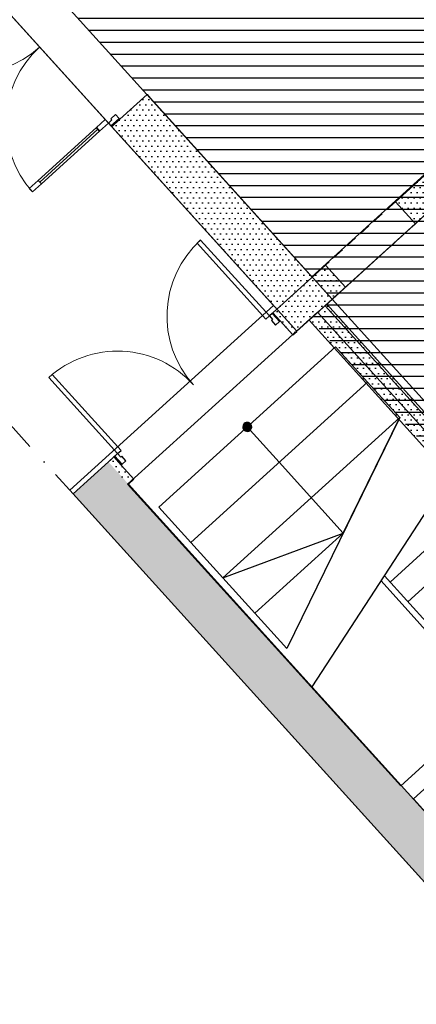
# Model space of a CAD drawing. Header units: millimetres. Extents: x 15275 to 121491, y 18097 to 137945.
# Tile 14 of 57: x 79916 to 83243, y 65772 to 74022. Entities that reach past the tile are written whole.
import ezdxf
from ezdxf.enums import TextEntityAlignment as Align

# ---------------------------------------------------------------- set-up
doc = ezdxf.new("R2010")
doc.units = ezdxf.units.MM
doc.header["$LTSCALE"] = 0.5
doc.header["$MEASUREMENT"] = 0
for name, pattern in [('PLINE', [0]), ('Prikk & stiplet', [1340.555525, 705.555534, -352.777767, 0, -282.222223]), ('Under snittplan', [300, 200, -100])]:
    doc.linetypes.add(name, pattern=pattern)
for name, color, linetype in [('000 2D grafikk', 7, 'Continuous'), ('20-- Bygning_ generelt', 7, 'Continuous'), ('23-- Yttervegger', 7, 'Continuous'), ('23-- Yttervegger (Skravur)', 7, 'Continuous'), ('231- Bærende yttervegger', 7, 'Continuous'), ('231- Bærende yttervegger (Skravur)', 7, 'Continuous'), ('244- Vinduer_ dører_ foldevegger', 7, 'Continuous'), ('25-- Dekker', 7, 'Continuous'), ('253- Oppforet gulv_ påstøp', 7, 'Continuous'), ('281- Innvendige trapper', 7, 'Continuous'), ('71-- Bearbeidet terreng', 7, 'Continuous'), ('862- M___Nettoareal', 7, 'Continuous'), ('862- M___Nettoareal(Polylinje)', 7, 'Continuous'), ('862- M___Nettoareal(Tekst)', 7, 'Continuous')]:
    doc.layers.add(name, color=color, linetype=linetype)
doc.layers.add('234- Vinduer_ dører_ porter', color=7, linetype='Continuous', lineweight=0)
doc.styles.add('GENERATED_STYLE_1', font='arial.ttf')
pattern_1 = [(0, (0, 0), (0, 86.60254), [0, -50]), (0, (25, 43.3), (0, 86.60254), [0, -50])]

# ---------------------------------------------------------------- blocks, each defined once
blk = doc.blocks.new('Trapp_114_7', base_point=(83892, 69063.4))
at = {"layer": '862- M___Nettoareal(Polylinje)', "linetype": 'PLINE', "flags": 128}
blk.add_lwpolyline([(80821.9, 70131), (83112.4, 67603.3), (83873.4, 68293), (84239.7, 67879), (84871.2, 67154), (86299, 69027.1), (86046.8, 69312.1), (85109.8, 68904.1), (84961.6, 68769.8), (82413.2, 71572)], close=True, dxfattribs=at)
at = {"layer": '862- M___Nettoareal(Tekst)', "insert": (83520.4, 69203.4), "char_height": 100, "attachment_point": 1, "rotation": 312.16193, "style": 'GENERATED_STYLE_1'}
blk.add_mtext('\\A1;{\\pql;\\pt0,12050;\\fArial|b0|i0|c0|p0;\\W1.000000;9,7\\fArial|b0|i0|c0|p0;\\W1.000000;\\A1{\\H.66x;\\S^  ;}\\fArial|b0|i0|c0|p0;\\W1.000000; m\\fArial|b0|i0|c0|p0;\\W1.000000;\\A1{\\H.66x;\\S2^  ;}}', dxfattribs=at)
at = {"layer": '862- M___Nettoareal(Tekst)', "style": 'GENERATED_STYLE_1'}
for tag, height, p in [('ROOM_NUMBER', 100, (83887.9, 69513.3)), ('ROOM_NAME', 200, (83771.4, 69385)), ('DUMMY_861', 100, (84034.7, 69374.1)), ('DUMMY_863', 100, (83538.4, 69219.7)), ('DUMMY_862', 200, (84245.5, 68907.1))]:
    blk.add_attdef(tag, text='', height=height, rotation=312.16193, dxfattribs=at).set_placement(p, align=Align.TOP_LEFT)
blk = doc.blocks.new('Lys og Lyd_110 B_22', base_point=(79598.2, 76866))
at = {"layer": '862- M___Nettoareal(Polylinje)', "linetype": 'PLINE', "flags": 128}
blk.add_lwpolyline([(82365.6, 71866.7), (84471.9, 73777.9), (84884.8, 74324.9, -0.029335), (79510.9, 79275.3), (77385.3, 77366.6)], format="xyb", close=True, dxfattribs=at)
at = {"layer": '862- M___Nettoareal(Tekst)', "insert": (79025.4, 77228.3), "char_height": 100, "attachment_point": 1, "rotation": 312.16193, "style": 'GENERATED_STYLE_1'}
blk.add_mtext('\\A1;{\\pql;\\pt0,12050;\\fArial|b0|i0|c0|p0;\\W1.000000;23,1\\fArial|b0|i0|c0|p0;\\W1.000000;\\A1{\\H.66x;\\S^  ;}\\fArial|b0|i0|c0|p0;\\W1.000000; m\\fArial|b0|i0|c0|p0;\\W1.000000;\\A1{\\H.66x;\\S2^  ;}}', dxfattribs=at)
at = {"layer": '862- M___Nettoareal(Tekst)', "style": 'GENERATED_STYLE_1'}
for tag, height, p in [('ROOM_NUMBER', 100, (79392.8, 77538.2)), ('ROOM_NAME', 200, (79276.3, 77409.9)), ('DUMMY_863', 100, (79043.4, 77244.6)), ('DUMMY_861', 100, (79626.5, 77302.9)), ('DUMMY_862', 200, (80153.1, 76487.3))]:
    blk.add_attdef(tag, text='', height=height, rotation=312.16193, dxfattribs=at).set_placement(p, align=Align.TOP_LEFT)
blk = doc.blocks.new('Gang_113_26', base_point=(84231.2, 70708.4))
at = {"layer": '862- M___Nettoareal(Polylinje)', "linetype": 'PLINE', "flags": 128}
blk.add_lwpolyline([(83326.7, 72393.6), (82537.8, 71679.2), (85070.7, 68887.2), (86053.1, 69312.1)], close=True, dxfattribs=at)
at = {"layer": '862- M___Nettoareal(Tekst)', "insert": (83871.5, 70835.3), "char_height": 100, "attachment_point": 1, "rotation": 312.16193, "style": 'GENERATED_STYLE_1'}
blk.add_mtext('\\A1;{\\pql;\\pt0,12050;\\fArial|b0|i0|c0|p0;\\W1.000000;4,1\\fArial|b0|i0|c0|p0;\\W1.000000;\\A1{\\H.66x;\\S^  ;}\\fArial|b0|i0|c0|p0;\\W1.000000; m\\fArial|b0|i0|c0|p0;\\W1.000000;\\A1{\\H.66x;\\S2^  ;}}', dxfattribs=at)
at = {"layer": '862- M___Nettoareal(Tekst)', "style": 'GENERATED_STYLE_1'}
for tag, height, p in [('ROOM_NUMBER', 100, (84239, 71145.2)), ('ROOM_NAME', 200, (84122.5, 71016.8)), ('DUMMY_861', 100, (84385.7, 71006)), ('DUMMY_863', 100, (83889.5, 70851.6)), ('DUMMY_862', 200, (84572.9, 70565.2))]:
    blk.add_attdef(tag, text='', height=height, rotation=312.16193, dxfattribs=at).set_placement(p, align=Align.TOP_LEFT)
blk = doc.blocks.new('Adk fra sal_114A_27', base_point=(84072.4, 67320.6))
at = {"layer": '862- M___Nettoareal(Polylinje)', "linetype": 'PLINE', "flags": 128}
blk.add_lwpolyline([(83219.1, 67492.4), (84259.9, 66343.8), (84784.6, 67032.2), (83867.9, 68079.9)], close=True, dxfattribs=at)
at = {"layer": '862- M___Nettoareal(Tekst)', "insert": (83503, 67679), "char_height": 100, "attachment_point": 1, "rotation": 312.16193, "style": 'GENERATED_STYLE_1'}
blk.add_mtext('\\A1;{\\pql;\\pt0,12050;\\fArial|b0|i0|c0|p0;\\W1.000000;1,3\\fArial|b0|i0|c0|p0;\\W1.000000;\\A1{\\H.66x;\\S^  ;}\\fArial|b0|i0|c0|p0;\\W1.000000; m\\fArial|b0|i0|c0|p0;\\W1.000000;\\A1{\\H.66x;\\S2^  ;}}', dxfattribs=at)
at = {"layer": '862- M___Nettoareal(Tekst)', "style": 'GENERATED_STYLE_1'}
for tag, height, p in [('ROOM_NUMBER', 100, (83870.4, 67988.9)), ('ROOM_NAME', 200, (83754, 67860.6)), ('DUMMY_861', 100, (84078.6, 67781.9)), ('DUMMY_863', 100, (83521, 67695.3)), ('DUMMY_862', 200, (84623.7, 66945.8))]:
    blk.add_attdef(tag, text='', height=height, rotation=312.16193, dxfattribs=at).set_placement(p, align=Align.TOP_LEFT)
blk = doc.blocks.new('Dør metall tofløyet[11]')
at = {"layer": '234- Vinduer_ dører_ porter', "linetype": 'PLINE'}
for centre, start, end in [((82010.5, 71539), 132.16193, 222.16193), ((80737, 70385.8), 42.16193, 132.16193)]:
    blk.add_arc(centre, 859, start, end, dxfattribs=at)
at = {"layer": '244- Vinduer_ dører_ foldevegger', "linetype": 'PLINE'}
for p, q in [((81404.2, 72148.8), (81433.9, 72175.7)), ((81980.8, 71512.1), (81404.2, 72148.8)), ((81433.9, 72175.7), (82010.5, 71539)), ((82010.5, 71539), (81980.8, 71512.1)), ((82033.4, 71559.8), (82010.5, 71539)), ((82010.5, 71539), (82037.3, 71509.3)), ((82033.4, 71559.8), (82040.8, 71566.5)), ((82095.2, 71491.6), (82033.4, 71559.8)), ((82040.8, 71566.5), (82072.7, 71595.3)), ((82040.8, 71566.5), (82072.7, 71595.3)), ((82040.8, 71566.5), (82102.6, 71498.3)), ((82040.8, 71566.5), (82102.6, 71498.3)), ((82040.8, 71566.5), (82102.6, 71498.3)), ((82037.3, 71509.3), (82028.4, 71501.3)), ((82028.4, 71501.3), (82063.3, 71462.7)), ((82063.3, 71462.7), (82095.2, 71491.6)), ((82095.2, 71491.6), (82102.6, 71498.3)), ((82102.6, 71498.3), (82208.7, 71381.2)), ((82102.6, 71498.3), (82208.7, 71381.2)), ((82208.7, 71381.2), (82240.5, 71410)), ((82208.7, 71381.2), (82240.5, 71410)), ((80190.1, 71049.4), (80160.4, 71022.5)), ((80766.6, 70412.6), (80190.1, 71049.4)), ((80160.4, 71022.5), (80737, 70385.8)), ((80737, 70385.8), (80714, 70365)), ((80737, 70385.8), (80766.6, 70412.6)), ((80763.8, 70356.1), (80737, 70385.8)), ((80706.6, 70358.3), (80674.7, 70329.4)), ((80706.6, 70358.3), (80674.7, 70329.4)), ((80714, 70365), (80706.6, 70358.3)), ((80706.6, 70358.3), (80768.4, 70290.1)), ((80706.6, 70358.3), (80768.4, 70290.1)), ((80706.6, 70358.3), (80768.4, 70290.1)), ((80714, 70365), (80775.8, 70296.8)), ((80772.7, 70364.2), (80763.8, 70356.1)), ((80775.8, 70296.8), (80768.4, 70290.1)), ((80768.4, 70290.1), (80874.4, 70173)), ((80768.4, 70290.1), (80874.4, 70173)), ((80807.6, 70325.6), (80772.7, 70364.2)), ((80775.8, 70296.8), (80807.6, 70325.6)), ((80874.4, 70173), (80842.5, 70144.1)), ((80874.4, 70173), (80842.5, 70144.1))]:
    blk.add_line(p, q, dxfattribs=at)
blk = doc.blocks.new('Dør tofløyet[22]')
at = {"layer": '234- Vinduer_ dører_ porter', "linetype": 'PLINE'}
for centre, start, end in [((79507.1, 74428.7), 222.17509, 312.17509), ((80660.6, 73155.5), 132.17509, 222.17509)]:
    blk.add_arc(centre, 859, start, end, dxfattribs=at)
at = {"layer": '244- Vinduer_ dører_ foldevegger', "linetype": 'PLINE'}
for p, q in [((79776, 74727.6), (79747.2, 74759.5)), ((79776, 74727.6), (79747.2, 74759.5)), ((79547.8, 74520.8), (79776, 74727.6)), ((79547.8, 74520.8), (79776, 74727.6)), ((79479.6, 74459.1), (79547.8, 74520.8)), ((79479.6, 74459.1), (79547.8, 74520.8)), ((79479.6, 74459.1), (79547.8, 74520.8)), ((79554.5, 74513.4), (79486.3, 74451.7)), ((79554.5, 74513.4), (79547.8, 74520.8)), ((79583.4, 74481.6), (79554.5, 74513.4)), ((79433, 74361.6), (79507.1, 74428.7)), ((79479.6, 74459.1), (79450.7, 74490.9)), ((79479.6, 74459.1), (79450.7, 74490.9)), ((79486.3, 74451.7), (79479.6, 74459.1)), ((79486.3, 74451.7), (79507.1, 74428.7)), ((79507.1, 74428.7), (79536.8, 74455.5)), ((79507.1, 74428.7), (79534, 74399)), ((79536.8, 74455.5), (79544.8, 74446.7)), ((79544.8, 74446.7), (79583.4, 74481.6)), ((78958.1, 73904.3), (79446.4, 74346.7)), ((79459.9, 74331.9), (79433, 74361.6)), ((79534, 74399), (79459.9, 74331.9)), ((78870.5, 73852), (78944.6, 73919.1)), ((78944.6, 73919.1), (78971.5, 73889.5)), ((78897.4, 73822.3), (78870.5, 73852)), ((78971.5, 73889.5), (78897.4, 73822.3)), ((80756.3, 73186.9), (80984.6, 73393.7)), ((80756.3, 73186.9), (80984.6, 73393.7)), ((80984.6, 73393.7), (81013.4, 73361.8)), ((80984.6, 73393.7), (81013.4, 73361.8)), ((80633.7, 73185.1), (80559.6, 73118)), ((80660.6, 73155.5), (80633.7, 73185.1)), ((80690.2, 73182.3), (80660.6, 73155.5)), ((80681.4, 73132.5), (80749.6, 73194.3)), ((80720.7, 73226.2), (80682.2, 73191.2)), ((80682.2, 73191.2), (80690.2, 73182.3)), ((80688.1, 73125.1), (80756.3, 73186.9)), ((80688.1, 73125.1), (80756.3, 73186.9)), ((80688.1, 73125.1), (80756.3, 73186.9)), ((80749.6, 73194.3), (80720.7, 73226.2)), ((80749.6, 73194.3), (80756.3, 73186.9)), ((80084.7, 72660.7), (80573, 73103.2)), ((80559.6, 73118), (80586.5, 73088.3)), ((80586.5, 73088.3), (80660.6, 73155.5)), ((80660.6, 73155.5), (80681.4, 73132.5)), ((80681.4, 73132.5), (80688.1, 73125.1)), ((80688.1, 73125.1), (80717, 73093.2)), ((80688.1, 73125.1), (80717, 73093.2)), ((80071.2, 72675.5), (79997.1, 72608.4)), ((79997.1, 72608.4), (80024, 72578.8)), ((80024, 72578.8), (80098.1, 72645.9)), ((80098.1, 72645.9), (80071.2, 72675.5))]:
    blk.add_line(p, q, dxfattribs=at)
at = {"layer": '244- Vinduer_ dører_ foldevegger', "linetype": 'PLINE', "flags": 128}
for points in [[(78944.6, 73919.1), (79433, 74361.6), (79446.4, 74346.7), (78958.1, 73904.3)], [(78958.1, 73904.3), (79446.4, 74346.7), (79459.9, 74331.9), (78971.5, 73889.5)], [(80084.7, 72660.7), (80573, 73103.2), (80559.6, 73118), (80071.2, 72675.5)], [(80098.1, 72645.9), (80586.5, 73088.3), (80573, 73103.2), (80084.7, 72660.7)]]:
    blk.add_lwpolyline(points, close=True, dxfattribs=at)

msp = doc.modelspace()

# ---------------------------------------------------------------- hatches: boundary and pattern name
at = {"linetype": 'Continuous'}
h = msp.add_hatch(dxfattribs=at)
h.set_pattern_fill('Linjer_100_mm', color=256, style=0, pattern_type=2)
h.set_pattern_definition([(0, (81437.59, 74033.64), (0, 100), [])])
h.paths.add_polyline_path([(74871.2, 80141.7), (76556.6, 81723.5, 0.020171), (78801.4, 79035.2), (79001.8, 78812), (79514, 79271.9, 0.029335), (84887.9, 74321.5), (84475, 73774.5), (88004, 71255.6), (85530.3, 68010.4), (82355.4, 71514.2), (82537.7, 71679.3)])
at = {"layer": '23-- Yttervegger (Skravur)', "linetype": 'Continuous'}
h = msp.add_hatch(dxfattribs=at)
h.set_pattern_fill('Eksisterende_konstruksjon', color=256, style=0, pattern_type=2)
h.set_pattern_definition(pattern_1)
h.paths.add_polyline_path([(80660.3, 70316.3), (80363.8, 70047.7), (84136.7, 65884), (84433.1, 66152.6)])
at = {"layer": '231- Bærende yttervegger (Skravur)', "linetype": 'Continuous'}
h = msp.add_hatch(dxfattribs=at)
h.set_pattern_fill('Eksisterende_konstruksjon', color=256, style=0, pattern_type=2)
h.set_pattern_definition(pattern_1)
h.paths.add_polyline_path([(83067.6, 72496.2), (83235.4, 72310.9), (84687.5, 73625.9), (84519.7, 73811.2)])
h = msp.add_hatch(dxfattribs=at)
h.set_pattern_fill('Eksisterende_konstruksjon', color=256, style=0, pattern_type=2)
h.set_pattern_definition(pattern_1)
h.paths.add_polyline_path([(80688.1, 73125.1), (82241.3, 71410.7), (82537.7, 71679.3), (80984.6, 73393.7)])
h = msp.add_hatch(dxfattribs=at)
h.set_pattern_fill('Eksisterende_konstruksjon', color=256, style=0, pattern_type=2)
h.set_pattern_definition(pattern_1)
h.paths.add_polyline_path([(82040.8, 71566.5), (82208.7, 71381.2), (82648.7, 71779.7), (82480.9, 71965)])
h = msp.add_hatch(dxfattribs=at)
h.set_pattern_fill('Eksisterende_konstruksjon', color=256, style=0, pattern_type=2)
h.set_pattern_definition(pattern_1)
h.paths.add_polyline_path([(82492.5, 71638.3), (82344.3, 71504), (84934.7, 68644.8), (85082.9, 68779.1)])
h = msp.add_hatch(dxfattribs=at)
h.set_pattern_fill('Eksisterende_konstruksjon', color=256, style=0, pattern_type=2)
h.set_pattern_definition(pattern_1)
h.paths.add_polyline_path([(80706.6, 70358.3), (80660.3, 70316.3), (80828.1, 70131), (80874.4, 70173)])
at = {"layer": '281- Innvendige trapper', "linetype": 'Continuous'}
msp.add_hatch(color=256, dxfattribs=at).paths.add_polyline_path([(81797.6, 70584.6, 1), (81853.2, 70634.9, 1)])

# ---------------------------------------------------------------- linework, layer by layer
at = {"layer": '000 2D grafikk', "linetype": 'Prikk & stiplet', "flags": 128}
msp.add_lwpolyline([(72669, 81976.6), (70962.2, 80430.1), (80363.8, 70047.8)], dxfattribs=at)
at = {"layer": '20-- Bygning_ generelt', "linetype": 'PLINE', "flags": 128}
for points in [[(82368.7, 68430.9), (83583.2, 70291.4), (83570.1, 70271.4)], [(83023.7, 69310.1), (83819.2, 70030.9)], [(83172.8, 69145.5), (83968.3, 69866.3)]]:
    msp.add_lwpolyline(points, dxfattribs=at)
msp.add_lwpolyline([(84245.9, 67879), (82949.4, 69320.3), (82976.6, 69362.2), (84286.4, 67915.7)], close=True, dxfattribs=at)
at = {"layer": '23-- Yttervegger', "linetype": 'PLINE', "flags": 128}
for points in [[(80363.8, 70047.7), (80660.3, 70316.3)], [(84259.9, 66343.8), (80828.1, 70131)], [(80363.8, 70047.7), (84136.7, 65884)]]:
    msp.add_lwpolyline(points, dxfattribs=at)
at = {"layer": '231- Bærende yttervegger', "linetype": 'PLINE'}
for p, q in [((80756.3, 73186.9), (80984.6, 73393.7)), ((80984.6, 73393.7), (81013.4, 73361.8)), ((80688.1, 73125.1), (80756.3, 73186.9)), ((80688.1, 73125.1), (80717, 73093.2)), ((82040.8, 71566.5), (82072.7, 71595.3)), ((82040.8, 71566.5), (82102.6, 71498.3)), ((82102.6, 71498.3), (82208.7, 71381.2)), ((82208.7, 71381.2), (82240.5, 71410)), ((80706.6, 70358.3), (80674.7, 70329.4)), ((80706.6, 70358.3), (80768.4, 70290.1)), ((80768.4, 70290.1), (80874.4, 70173)), ((80874.4, 70173), (80842.5, 70144.1))]:
    msp.add_line(p, q, dxfattribs=at)
at = {"layer": '231- Bærende yttervegger', "linetype": 'PLINE', "flags": 128}
for points in [[(84519.7, 73811.2), (83067.6, 72496.2)], [(82537.7, 71679.3), (80984.6, 73393.7)], [(80688.1, 73125.1), (82241.3, 71410.7)], [(83235.4, 72310.9), (83067.6, 72496.2)], [(83235.4, 72310.9), (83326.7, 72393.6)], [(82480.9, 71965), (82040.8, 71566.5)], [(82480.9, 71965), (82648.7, 71779.7)], [(82208.7, 71381.2), (82648.7, 71779.7)], [(82241.3, 71410.7), (82537.7, 71679.3)], [(82492.5, 71638.3), (82344.3, 71504)], [(85082.9, 68779.1), (82492.5, 71638.3)], [(82344.3, 71504), (84934.7, 68644.8)], [(80706.6, 70358.3), (80660.3, 70316.3)], [(80828.1, 70131), (80874.4, 70173)]]:
    msp.add_lwpolyline(points, dxfattribs=at)
at = {"layer": '231- Bærende yttervegger', "linetype": 'Under snittplan', "flags": 128}
for points in [[(83067.6, 72496.2), (82480.9, 71965)], [(82648.7, 71779.7), (83235.4, 72310.9)]]:
    msp.add_lwpolyline(points, dxfattribs=at)
at = {"layer": '25-- Dekker', "linetype": 'PLINE', "flags": 128}
msp.add_lwpolyline([(76568.4, 82077.5, 0.014469), (78987.4, 79202.2), (79611.3, 79762.4, 0.032041), (85445.7, 74396.4), (84678.5, 73617.7), (82241.3, 71410.7), (74407.6, 80057.6)], format="xyb", close=True, dxfattribs=at)
at = {"layer": '253- Oppforet gulv_ påstøp', "linetype": 'PLINE', "flags": 128}
msp.add_lwpolyline([(83326.7, 72393.6), (82477.4, 71624.5), (85068, 68765.6), (85867.8, 68453.2), (86326.1, 69054.5), (86338.5, 69057.3)], close=True, dxfattribs=at)
at = {"layer": '281- Innvendige trapper', "linetype": 'PLINE'}
for p, q in [((82566.7, 71281), (81084.2, 69938.5)), ((82835.2, 70984.5), (82566.7, 71281)), ((81352.7, 69642), (82835.2, 70984.5)), ((82835.2, 70984.5), (81352.7, 69642)), ((83103.7, 70688), (82835.2, 70984.5)), ((81621.2, 69345.5), (83103.7, 70688)), ((83103.7, 70688), (81621.2, 69345.5)), ((83103.7, 70688), (82158.1, 68752.5)), ((82630.9, 69720.3), (83103.7, 70688)), ((81825.4, 70609.8), (82093.9, 70313.3)), ((82093.9, 70313.3), (82630.9, 69720.3)), ((81084.2, 69938.5), (81352.7, 69642)), ((81621.2, 69345.5), (82630.9, 69720.3)), ((81889.7, 69049), (82630.9, 69720.3)), ((82630.9, 69720.3), (81889.7, 69049)), ((81352.7, 69642), (81621.2, 69345.5)), ((81621.2, 69345.5), (81889.7, 69049)), ((81889.7, 69049), (82158.1, 68752.5))]:
    msp.add_line(p, q, dxfattribs=at)
at = {"layer": '281- Innvendige trapper', "linetype": 'PLINE', "flags": 128}
msp.add_lwpolyline([(81797.6, 70584.6, 1), (81853.2, 70634.9, 1)], format="xyb", close=True, dxfattribs=at)
at = {"layer": '71-- Bearbeidet terreng', "linetype": 'PLINE', "flags": 128}
msp.add_lwpolyline([(83494.3, 58507.4), (87517.5, 62153), (80335.7, 70078.7), (82045.8, 71628.3), (63225.3, 92398.5), (57492, 87203.4)], close=True, dxfattribs=at)

# ---------------------------------------------------------------- block references
at = {"layer": '244- Vinduer_ dører_ foldevegger', "linetype": 'PLINE'}
for name in ['Dør tofløyet[22]', 'Dør metall tofløyet[11]']:
    msp.add_blockref(name, (0, 0), dxfattribs=at)
at = {"layer": '862- M___Nettoareal', "linetype": 'Continuous'}
ref = msp.add_blockref('Lys og Lyd_110 B_22', (79598.2, 76866), dxfattribs=at)
ref.add_attrib('ROOM_NAME', 'Lys og Lyd', dxfattribs={"layer": '862- M___Nettoareal(Tekst)', "color": 7, "height": 200, "rotation": 312.16193, "style": 'GENERATED_STYLE_1'}).set_placement((79276.3, 77409.9), align=Align.TOP_LEFT)
ref.add_attrib('ROOM_NUMBER', '110 B', dxfattribs={"layer": '862- M___Nettoareal(Tekst)', "color": 7, "height": 100, "rotation": 312.16193, "style": 'GENERATED_STYLE_1'}).set_placement((79392.8, 77538.2), align=Align.TOP_LEFT)
ref = msp.add_blockref('Gang_113_26', (84231.2, 70708.4), dxfattribs=at)
ref.add_attrib('ROOM_NAME', 'Gang', dxfattribs={"layer": '862- M___Nettoareal(Tekst)', "color": 7, "height": 200, "rotation": 312.16193, "style": 'GENERATED_STYLE_1'}).set_placement((84122.5, 71016.8), align=Align.TOP_LEFT)
ref.add_attrib('ROOM_NUMBER', '113', dxfattribs={"layer": '862- M___Nettoareal(Tekst)', "color": 7, "height": 100, "rotation": 312.16193, "style": 'GENERATED_STYLE_1'}).set_placement((84239, 71145.2), align=Align.TOP_LEFT)
ref = msp.add_blockref('Trapp_114_7', (83892, 69063.4), dxfattribs=at)
ref.add_attrib('ROOM_NAME', 'Trapp', dxfattribs={"layer": '862- M___Nettoareal(Tekst)', "color": 7, "height": 200, "rotation": 312.16193, "style": 'GENERATED_STYLE_1'}).set_placement((83771.4, 69385), align=Align.TOP_LEFT)
ref.add_attrib('ROOM_NUMBER', '114', dxfattribs={"layer": '862- M___Nettoareal(Tekst)', "color": 7, "height": 100, "rotation": 312.16193, "style": 'GENERATED_STYLE_1'}).set_placement((83887.9, 69513.3), align=Align.TOP_LEFT)
ref = msp.add_blockref('Adk fra sal_114A_27', (84072.4, 67320.6), dxfattribs=at)
ref.add_attrib('ROOM_NAME', 'Adk fra sal', dxfattribs={"layer": '862- M___Nettoareal(Tekst)', "color": 7, "height": 200, "rotation": 312.16193, "style": 'GENERATED_STYLE_1'}).set_placement((83754, 67860.6), align=Align.TOP_LEFT)
ref.add_attrib('ROOM_NUMBER', '114A', dxfattribs={"layer": '862- M___Nettoareal(Tekst)', "color": 7, "height": 100, "rotation": 312.16193, "style": 'GENERATED_STYLE_1'}).set_placement((83870.4, 67988.9), align=Align.TOP_LEFT)

doc.saveas('drawing.dxf')
